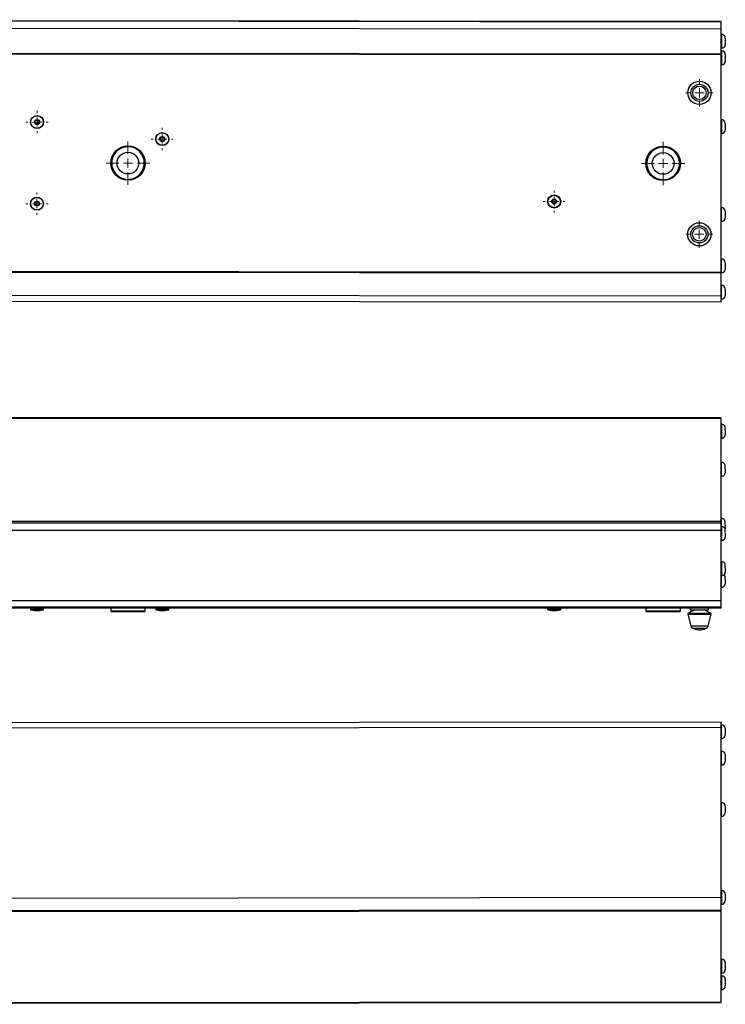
# Model space of a CAD drawing. Header units: millimetres. Extents: x 31 to 2061, y -226 to 607.
# Tile 2 of 3: x 647 to 1036, y 64 to 607. Entities that reach past the tile are written whole.
import ezdxf

# ---------------------------------------------------------------- set-up
doc = ezdxf.new("R2010")
doc.units = ezdxf.units.MM

# ---------------------------------------------------------------- blocks, each defined once
blk = doc.blocks.new('SW_CENTERMARKSYMBOL_1')
at = {"color": 0, "linetype": 'Continuous', "lineweight": 18}
for p, q in [((0, 5), (0, 7.5)), ((-5, 0), (-7.5, 0)), ((0, 0), (-2.5, 0)), ((0, 0), (0, 2.5)), ((0, 0), (0, -2.5)), ((0, 0), (2.5, 0)), ((5, 0), (7.5, 0)), ((0, -5), (0, -7.5))]:
    blk.add_line(p, q, dxfattribs=at)
blk = doc.blocks.new('SW_CENTERMARKSYMBOL_2')
at = {"color": 0, "linetype": 'Continuous', "lineweight": 18}
for p, q in [((0, 5), (0, 7.5)), ((-5, 0), (-7.5, 0)), ((0, 0), (-2.5, 0)), ((0, 0), (0, 2.5)), ((0, 0), (0, -2.5)), ((0, 0), (2.5, 0)), ((5, 0), (7.5, 0)), ((0, -5), (0, -7.5))]:
    blk.add_line(p, q, dxfattribs=at)
blk = doc.blocks.new('SW_CENTERMARKSYMBOL_4')
at = {"color": 0, "linetype": 'Continuous', "lineweight": 18}
for p, q in [((0, 5), (0, 6.1)), ((-5, 0), (-6.1, 0)), ((0, 0), (-2.5, 0)), ((0, 0), (0, 2.5)), ((0, 0), (0, -2.5)), ((0, 0), (2.5, 0)), ((5, 0), (6.1, 0)), ((0, -5), (0, -6.1))]:
    blk.add_line(p, q, dxfattribs=at)
blk = doc.blocks.new('SW_CENTERMARKSYMBOL_10')
at = {"color": 0, "linetype": 'Continuous', "lineweight": 18}
for p, q in [((0, 5), (0, 6.1)), ((-5, 0), (-6.1, 0)), ((0, 0), (-2.5, 0)), ((0, 0), (0, 2.5)), ((0, 0), (0, -2.5)), ((0, 0), (2.5, 0)), ((5, 0), (6.1, 0)), ((0, -5), (0, -6.1))]:
    blk.add_line(p, q, dxfattribs=at)
blk = doc.blocks.new('SW_CENTERMARKSYMBOL_11')
at = {"color": 0, "linetype": 'Continuous', "lineweight": 18}
for p, q in [((0, 5), (0, 6.1)), ((-5, 0), (-6.1, 0)), ((0, 0), (-2.5, 0)), ((0, 0), (0, 2.5)), ((0, 0), (0, -2.5)), ((0, 0), (2.5, 0)), ((5, 0), (6.1, 0)), ((0, -5), (0, -6.1))]:
    blk.add_line(p, q, dxfattribs=at)
blk = doc.blocks.new('SW_CENTERMARKSYMBOL_17')
at = {"color": 0, "linetype": 'Continuous', "lineweight": 18}
for p, q in [((0, 5), (0, 6.1)), ((-5, 0), (-6.1, 0)), ((0, 0), (-2.5, 0)), ((0, 0), (0, 2.5)), ((0, 0), (0, -2.5)), ((0, 0), (2.5, 0)), ((5, 0), (6.1, 0)), ((0, -5), (0, -6.1))]:
    blk.add_line(p, q, dxfattribs=at)
blk = doc.blocks.new('SW_CENTERMARKSYMBOL_19')
at = {"color": 0, "linetype": 'Continuous', "lineweight": 18}
for p, q in [((0, 5), (0, 11.975)), ((-5, 0), (-11.975, 0)), ((0, 0), (-2.5, 0)), ((0, 0), (0, 2.5)), ((0, 0), (0, -2.5)), ((0, 0), (2.5, 0)), ((5, 0), (11.975, 0)), ((0, -5), (0, -11.975))]:
    blk.add_line(p, q, dxfattribs=at)
blk = doc.blocks.new('SW_CENTERMARKSYMBOL_20')
at = {"color": 0, "linetype": 'Continuous', "lineweight": 18}
for p, q in [((0, 5), (0, 11.975)), ((-5, 0), (-11.975, 0)), ((0, 0), (-2.5, 0)), ((0, 0), (0, 2.5)), ((0, 0), (0, -2.5)), ((0, 0), (2.5, 0)), ((5, 0), (11.975, 0)), ((0, -5), (0, -11.975))]:
    blk.add_line(p, q, dxfattribs=at)

msp = doc.modelspace()

# ---------------------------------------------------------------- linework, layer by layer
at = {"color": 7, "linetype": 'Continuous', "lineweight": 25}
for p, q in [((1033.43, 605.42), (33.43, 606.51)), ((1033.43, 605.23), (33.43, 606.31)), ((1033.43, 601.4), (1033.43, 605.23)), ((33.43, 602.48), (1033.43, 601.4)), ((1033.72, 598.41), (1033.42, 598.41)), ((33.41, 588.75), (1033.41, 587.67)), ((1033.41, 587.07), (33.41, 588.15)), ((1033.28, 467.37), (1033.41, 587.07)), ((1033.71, 589.28), (1033.41, 589.28)), ((1033.42, 590.81), (1033.72, 590.81)), ((1033.41, 581.68), (1033.71, 581.68)), ((1033.67, 551.38), (1033.37, 551.38)), ((1033.37, 543.78), (1033.67, 543.78)), ((1033.62, 502.86), (1033.32, 502.86)), ((1033.31, 495.26), (1033.61, 495.26)), ((1033.59, 474.58), (1033.29, 474.58)), ((33.28, 468.45), (1033.28, 467.37)), ((1033.28, 466.77), (33.28, 467.85)), ((1033.28, 466.98), (1033.58, 466.98)), ((1033.57, 460.03), (1033.27, 460.03)), ((1033.27, 454.11), (33.27, 455.19)), ((33.27, 452.03), (1033.26, 450.94)), ((1033.27, 452.43), (1033.57, 452.43)), ((1033.38, 386.97), (33.38, 386.97)), ((1033.38, 386.7), (33.38, 386.7)), ((1033.43, 329.99), (1033.38, 386.7)), ((1033.67, 383.43), (1033.38, 383.43)), ((1033.39, 375.83), (1033.67, 375.83)), ((1033.62, 362.48), (1033.4, 362.48)), ((1033.41, 354.88), (1033.62, 354.88)), ((1033.57, 331.52), (1033.43, 331.52)), ((33.43, 329.99), (1033.43, 329.99)), ((1033.43, 328.87), (33.43, 328.87)), ((1033.43, 325), (1033.43, 328.87)), ((1033.72, 327.03), (1033.43, 327.03)), ((33.43, 325), (1033.43, 325)), ((1033.42, 319.43), (1033.72, 319.43)), ((1033.71, 307.68), (1033.42, 307.68)), ((1033.41, 300.08), (1033.71, 300.08)), ((1033.41, 286.04), (33.41, 286.04)), ((33.41, 282.77), (1033.41, 282.77)), ((1033.41, 282.77), (1033.41, 286.04)), ((1033.41, 282.17), (33.41, 282.17)), ((652.72, 281.97), (652.72, 281.33)), ((652.77, 281.97), (652.77, 281.33)), ((652.95, 281.14), (655.01, 280.82)), ((654.97, 280.81), (655.02, 280.81)), ((659.97, 281.33), (659.97, 281.97)), ((696.99, 282.17), (696.99, 280.67)), ((715.94, 280.67), (715.94, 282.17)), ((721.76, 281.97), (721.76, 281.33)), ((721.94, 281.14), (724, 280.82)), ((728.96, 281.33), (728.96, 281.97)), ((937.72, 281.97), (937.72, 281.33)), ((937.9, 281.14), (939.97, 280.82)), ((944.92, 281.33), (944.92, 281.97)), ((991.91, 282.17), (991.91, 280.67)), ((1010.86, 280.67), (1010.86, 282.17)), ((1014.91, 278.78), (1016.6, 272.34)), ((1014.99, 278.78), (1016.68, 272.34)), ((1018.81, 281.17), (1015.17, 279.35)), ((1018.89, 281.17), (1015.25, 279.35)), ((1016.31, 282.17), (1016.31, 281.17)), ((1016.31, 281.17), (1016.39, 281.17)), ((1016.39, 282.17), (1016.39, 281.17)), ((1027.53, 279.35), (1023.89, 281.17)), ((1026.1, 272.34), (1027.79, 278.78)), ((1026.39, 281.17), (1026.39, 282.17)), ((1033.26, 219.25), (33.27, 218.17)), ((1033.57, 217.77), (1033.27, 217.77)), ((1033.27, 216.37), (33.27, 215.28)), ((1033.61, 174.94), (1033.31, 174.94)), ((1033.32, 167.34), (1033.62, 167.34)), ((1033.67, 126.41), (1033.37, 126.41)), ((33.37, 121.62), (1033.37, 122.7)), ((1033.38, 115.86), (1033.37, 122.7)), ((33.38, 114.78), (1033.38, 115.86)), ((1033.38, 115.08), (33.38, 114)), ((1033.37, 118.81), (1033.67, 118.81)), ((1033.43, 65.03), (1033.38, 115.08)), ((1033.71, 88.51), (1033.41, 88.51)), ((1033.41, 80.91), (1033.71, 80.91)), ((1033.72, 79.38), (1033.42, 79.38)), ((1033.42, 71.78), (1033.72, 71.78)), ((33.43, 63.95), (1033.43, 65.03)), ((33.43, 63.69), (1033.43, 64.77))]:
    msp.add_line(p, q, dxfattribs=at)
at = {"color": 8, "linetype": 'Continuous', "lineweight": 25}
for p, q in [((652.72, 281.97), (652.77, 281.97)), ((652.72, 281.33), (652.77, 281.33))]:
    msp.add_line(p, q, dxfattribs=at)
at = {"color": 7, "linetype": 'Continuous', "lineweight": 25, "flags": 128}
for points in [[(1033.43, 605.23), (1033.43, 605.32), (1033.43, 605.38), (1033.43, 605.42), (1033.43, 605.42)], [(1033.41, 587.67), (1033.41, 587.79), (1033.41, 588.28), (1033.41, 589.13), (1033.42, 590.34), (1033.42, 591.89), (1033.42, 593.79), (1033.42, 596.02), (1033.42, 598.56), (1033.43, 601.4)], [(1035.62, 594.85), (1035.62, 594.05), (1035.62, 593.34), (1035.62, 592.87), (1035.62, 592.71)], [(1033.41, 587.07), (1033.41, 587.19), (1033.41, 587.3), (1033.41, 587.4), (1033.41, 587.49), (1033.41, 587.57), (1033.41, 587.62), (1033.41, 587.66), (1033.41, 587.67)], [(1035.61, 585.73), (1035.61, 584.99), (1035.61, 584.32), (1035.61, 583.83), (1035.61, 583.6), (1035.61, 583.58)], [(1035.57, 547.82), (1035.57, 547.02), (1035.57, 546.31), (1035.57, 545.84), (1035.57, 545.68)], [(1035.52, 499.3), (1035.52, 498.49), (1035.52, 497.79), (1035.51, 497.31), (1035.51, 497.15)], [(1033.28, 466.77), (1033.28, 466.78), (1033.28, 466.82), (1033.28, 466.87), (1033.28, 466.95), (1033.28, 467.04), (1033.28, 467.14), (1033.28, 467.25), (1033.28, 467.37)], [(1035.49, 471.02), (1035.49, 470.22), (1035.48, 469.51), (1035.48, 469.04), (1035.48, 468.88)], [(1033.27, 454.11), (1033.27, 456.95), (1033.27, 459.45), (1033.28, 461.61), (1033.28, 463.41), (1033.28, 464.83), (1033.28, 465.87), (1033.28, 466.52), (1033.28, 466.77)], [(1035.47, 456.47), (1035.47, 455.73), (1035.47, 455.07), (1035.47, 454.58), (1035.47, 454.34), (1035.47, 454.33)], [(1033.26, 450.94), (1033.26, 450.94), (1033.26, 451.19), (1033.27, 451.83), (1033.27, 452.83), (1033.27, 454.11)], [(1033.43, 328.87), (1033.43, 329), (1033.43, 329.14), (1033.43, 329.29), (1033.43, 329.44), (1033.43, 329.6), (1033.43, 329.74), (1033.43, 329.88), (1033.43, 329.99)], [(1033.41, 286.04), (1033.41, 290.73), (1033.41, 295.39), (1033.41, 299.99), (1033.42, 304.52), (1033.42, 308.94), (1033.42, 313.22), (1033.42, 317.34), (1033.42, 321.27), (1033.43, 325)], [(652.88, 281.13), (652.89, 281.13), (652.93, 281.13)], [(655.02, 280.81), (655.12, 280.81), (655.42, 280.81), (655.86, 280.81), (656.37, 280.81), (656.89, 280.81), (657.33, 280.81), (657.62, 280.81), (657.72, 280.81)], [(724.01, 280.81), (724.11, 280.81), (724.41, 280.81), (724.85, 280.81), (725.36, 280.81), (725.88, 280.81), (726.32, 280.81), (726.61, 280.81), (726.71, 280.81)], [(939.97, 280.81), (940.08, 280.81), (940.37, 280.81), (940.81, 280.81), (941.32, 280.81), (941.84, 280.81), (942.28, 280.81), (942.57, 280.81), (942.67, 280.81)], [(1016.39, 281.17), (1016.49, 281.17), (1016.95, 281.17), (1017.74, 281.17), (1018.79, 281.17), (1020.04, 281.17), (1021.39, 281.17)], [(1021.39, 281.17), (1022.74, 281.17), (1023.99, 281.17), (1025.04, 281.17), (1025.83, 281.17), (1026.28, 281.17), (1026.39, 281.17)], [(1017.61, 271.07), (1017.62, 271.07), (1017.69, 271.07)], [(1033.27, 216.37), (1033.27, 217.59), (1033.27, 218.52), (1033.26, 219.09), (1033.26, 219.25)], [(1033.37, 122.7), (1033.36, 132.03), (1033.35, 141.23), (1033.34, 150.3), (1033.33, 159.22), (1033.32, 167.97), (1033.31, 176.55), (1033.3, 184.94), (1033.29, 193.12), (1033.28, 201.1), (1033.28, 208.85), (1033.27, 216.37)], [(1035.47, 215.87), (1035.47, 215.8), (1035.47, 215.47), (1035.47, 214.91), (1035.47, 214.21), (1035.47, 213.47), (1035.47, 212.81), (1035.47, 212.32), (1035.47, 212.08)], [(1035.48, 201.32), (1035.48, 201.32), (1035.48, 201.14), (1035.48, 200.64), (1035.49, 199.93), (1035.49, 199.12), (1035.49, 198.37), (1035.49, 197.81), (1035.49, 197.53)], [(1035.51, 173.04), (1035.51, 173.04), (1035.51, 172.86), (1035.52, 172.37), (1035.52, 171.65), (1035.52, 170.84), (1035.52, 170.09), (1035.52, 169.53), (1035.52, 169.26)], [(1035.57, 124.52), (1035.57, 124.52), (1035.57, 124.33), (1035.57, 123.84), (1035.57, 123.13), (1035.57, 122.32), (1035.57, 121.57), (1035.57, 121), (1035.57, 120.73)], [(1033.38, 115.08), (1033.38, 115.16), (1033.38, 115.25), (1033.38, 115.34), (1033.38, 115.44), (1033.38, 115.54), (1033.38, 115.65), (1033.38, 115.75), (1033.38, 115.86)], [(1035.61, 86.61), (1035.61, 86.55), (1035.61, 86.22), (1035.61, 85.66), (1035.61, 84.96), (1035.61, 84.22), (1035.61, 83.55), (1035.61, 83.07), (1035.61, 82.83)], [(1035.62, 77.49), (1035.62, 77.49), (1035.62, 77.3), (1035.62, 76.81), (1035.62, 76.1), (1035.62, 75.29), (1035.62, 74.54), (1035.62, 73.97), (1035.62, 73.7)], [(1033.43, 64.77), (1033.43, 64.77), (1033.43, 64.8), (1033.43, 64.85), (1033.43, 64.93), (1033.43, 65.03)]]:
    msp.add_lwpolyline(points, dxfattribs=at)
at = {"color": 8, "linetype": 'Continuous', "lineweight": 25, "flags": 128}
for points in [[(1033.72, 590.81), (1033.72, 590.84), (1033.72, 591.18), (1033.72, 591.85), (1033.72, 592.79), (1033.72, 593.91), (1033.72, 595.1), (1033.72, 596.24), (1033.72, 597.22), (1033.72, 597.95), (1033.72, 598.35), (1033.72, 598.41)], [(1033.71, 581.68), (1033.71, 581.71), (1033.71, 582.05), (1033.71, 582.72), (1033.71, 583.66), (1033.71, 584.78), (1033.71, 585.97), (1033.71, 587.11), (1033.71, 588.09), (1033.71, 588.82), (1033.71, 589.22), (1033.71, 589.28)], [(1033.67, 543.78), (1033.67, 543.81), (1033.67, 544.15), (1033.67, 544.82), (1033.67, 545.76), (1033.67, 546.88), (1033.67, 548.07), (1033.67, 549.21), (1033.67, 550.19), (1033.67, 550.92), (1033.67, 551.32), (1033.67, 551.38)], [(1033.61, 495.26), (1033.61, 495.29), (1033.61, 495.62), (1033.61, 496.29), (1033.61, 497.24), (1033.62, 498.35), (1033.62, 499.54), (1033.62, 500.68), (1033.62, 501.67), (1033.62, 502.39), (1033.62, 502.79), (1033.62, 502.86)], [(1033.58, 466.98), (1033.58, 467.01), (1033.58, 467.34), (1033.58, 468.02), (1033.58, 468.96), (1033.59, 470.08), (1033.59, 471.27), (1033.59, 472.41), (1033.59, 473.39), (1033.59, 474.11), (1033.59, 474.51), (1033.59, 474.58)], [(1033.57, 452.43), (1033.57, 452.46), (1033.57, 452.8), (1033.57, 453.47), (1033.57, 454.41), (1033.57, 455.53), (1033.57, 456.72), (1033.57, 457.86), (1033.57, 458.84), (1033.57, 459.56), (1033.57, 459.96), (1033.57, 460.03)], [(1033.67, 380.12), (1033.67, 381.26), (1033.67, 382.24), (1033.67, 382.97), (1033.67, 383.37), (1033.67, 383.43)], [(1033.67, 375.83), (1033.67, 375.86), (1033.67, 376.2), (1033.67, 376.87), (1033.67, 377.81), (1033.67, 378.93), (1033.67, 380.12)], [(1033.62, 359.17), (1033.62, 360.31), (1033.62, 361.29), (1033.62, 362.02), (1033.62, 362.42), (1033.62, 362.48)], [(1033.62, 354.88), (1033.62, 354.91), (1033.62, 355.25), (1033.62, 355.92), (1033.62, 356.86), (1033.62, 357.98), (1033.62, 359.17)], [(1033.57, 327.03), (1033.57, 328.21), (1033.57, 329.35), (1033.57, 330.33), (1033.57, 331.05), (1033.57, 331.45), (1033.57, 331.52)], [(1033.72, 323.72), (1033.72, 324.86), (1033.72, 325.84), (1033.72, 326.56), (1033.72, 326.96), (1033.72, 327.03)], [(1033.72, 319.43), (1033.72, 319.46), (1033.72, 319.79), (1033.72, 320.47), (1033.72, 321.41), (1033.72, 322.53), (1033.72, 323.72)], [(1033.71, 304.37), (1033.71, 305.51), (1033.71, 306.49), (1033.71, 307.22), (1033.71, 307.62), (1033.71, 307.68)], [(1033.71, 300.08), (1033.71, 300.12), (1033.71, 300.45), (1033.71, 301.12), (1033.71, 302.06), (1033.71, 303.18), (1033.71, 304.37)], [(1033.59, 297.85), (1033.59, 298.99), (1033.59, 299.97), (1033.59, 300.08)], [(1033.59, 293.56), (1033.59, 293.59), (1033.59, 293.93), (1033.59, 294.6), (1033.59, 295.54), (1033.59, 296.66), (1033.59, 297.85)], [(652.77, 281.97), (652.95, 281.97), (653.47, 281.97), (654.26, 281.97), (655.27, 281.97), (656.38, 281.97), (657.49, 281.97), (658.5, 281.97), (659.29, 281.97), (659.8, 281.97), (659.97, 281.97)], [(652.77, 281.33), (652.95, 281.33), (653.47, 281.33), (654.26, 281.33), (655.27, 281.33), (656.38, 281.33), (657.49, 281.33), (658.5, 281.33), (659.29, 281.33), (659.8, 281.33), (659.97, 281.33)], [(652.93, 281.13), (652.94, 281.13), (653.22, 281.13), (653.84, 281.13), (654.74, 281.13), (655.81, 281.13), (656.95, 281.13), (658.02, 281.13), (658.91, 281.13), (659.53, 281.13), (659.8, 281.13), (659.82, 281.13)], [(654.96, 280.81), (654.96, 280.81), (655, 280.81)], [(655, 280.81), (655, 280.81), (655.11, 280.81), (655.41, 280.81), (655.85, 280.81), (656.38, 280.81), (656.9, 280.81), (657.34, 280.81), (657.64, 280.81), (657.74, 280.81)], [(696.99, 280.67), (697.07, 280.67), (697.49, 280.67), (698.26, 280.67), (699.34, 280.67), (700.7, 280.67), (702.28, 280.67), (704.02, 280.67), (705.85, 280.67), (707.71, 280.67), (709.52, 280.67), (711.21, 280.67), (712.72, 280.67), (713.98, 280.67), (714.96, 280.67), (715.62, 280.67), (715.92, 280.67), (715.94, 280.67)], [(721.76, 281.97), (721.94, 281.97), (722.46, 281.97), (723.25, 281.97), (724.26, 281.97), (725.37, 281.97), (726.48, 281.97), (727.49, 281.97), (728.28, 281.97), (728.79, 281.97), (728.96, 281.97)], [(721.76, 281.33), (721.94, 281.33), (722.46, 281.33), (723.25, 281.33), (724.26, 281.33), (725.37, 281.33), (726.48, 281.33), (727.49, 281.33), (728.28, 281.33), (728.79, 281.33), (728.96, 281.33)], [(721.92, 281.13), (721.93, 281.13), (722.21, 281.13), (722.83, 281.13), (723.73, 281.13), (724.8, 281.13), (725.94, 281.13), (727.01, 281.13), (727.9, 281.13), (728.52, 281.13), (728.79, 281.13), (728.81, 281.13)], [(723.99, 280.81), (723.99, 280.81), (724.1, 280.81), (724.4, 280.81), (724.84, 280.81), (725.37, 280.81), (725.89, 280.81), (726.33, 280.81), (726.63, 280.81), (726.73, 280.81)], [(937.72, 281.97), (937.9, 281.97), (938.42, 281.97), (939.22, 281.97), (940.22, 281.97), (941.33, 281.97), (942.45, 281.97), (943.45, 281.97), (944.24, 281.97), (944.75, 281.97), (944.92, 281.97)], [(937.72, 281.33), (937.9, 281.33), (938.42, 281.33), (939.22, 281.33), (940.22, 281.33), (941.33, 281.33), (942.45, 281.33), (943.45, 281.33), (944.24, 281.33), (944.75, 281.33), (944.92, 281.33)], [(937.88, 281.13), (937.89, 281.13), (938.17, 281.13), (938.8, 281.13), (939.69, 281.13), (940.77, 281.13), (941.9, 281.13), (942.97, 281.13), (943.86, 281.13), (944.48, 281.13), (944.76, 281.13), (944.77, 281.13)], [(939.96, 280.81), (939.96, 280.81), (940.06, 280.81), (940.36, 280.81), (940.8, 280.81), (941.33, 280.81), (941.85, 280.81), (942.29, 280.81), (942.59, 280.81), (942.69, 280.81)], [(991.91, 280.67), (991.91, 280.67), (992.09, 280.67), (992.64, 280.67), (993.51, 280.67), (994.69, 280.67), (996.13, 280.67), (997.77, 280.67), (999.55, 280.67), (1001.4, 280.67), (1003.24, 280.67), (1005.02, 280.67), (1006.66, 280.67), (1008.09, 280.67), (1009.27, 280.67), (1010.14, 280.67), (1010.68, 280.67), (1010.86, 280.67)], [(1014.91, 278.78), (1014.93, 278.78), (1014.99, 278.78)], [(1014.99, 278.78), (1015.17, 278.78), (1015.71, 278.78), (1016.57, 278.78), (1017.72, 278.78), (1019.08, 278.78), (1020.58, 278.78), (1022.12, 278.78), (1023.62, 278.78), (1024.99, 278.78), (1026.15, 278.78), (1027.03, 278.78), (1027.59, 278.78), (1027.79, 278.78)], [(1015.17, 279.35), (1015.19, 279.35), (1015.25, 279.35)], [(1015.25, 279.35), (1015.42, 279.35), (1015.94, 279.35), (1016.77, 279.35), (1017.87, 279.35), (1019.18, 279.35), (1020.61, 279.35), (1022.09, 279.35), (1023.53, 279.35), (1024.84, 279.35), (1025.96, 279.35), (1026.8, 279.35), (1027.34, 279.35), (1027.53, 279.35)], [(1016.6, 272.34), (1016.61, 272.34), (1016.68, 272.34)], [(1016.68, 272.34), (1016.87, 272.34), (1017.41, 272.34), (1018.28, 272.34), (1019.41, 272.34), (1020.69, 272.34), (1022.03, 272.34), (1023.32, 272.34), (1024.45, 272.34), (1025.33, 272.34), (1025.9, 272.34), (1026.1, 272.34)], [(1017.69, 271.07), (1017.87, 271.07), (1018.39, 271.07), (1019.2, 271.07), (1020.22, 271.07), (1021.36, 271.07), (1022.51, 271.07), (1023.54, 271.07), (1024.36, 271.07), (1024.9, 271.07), (1025.09, 271.07)], [(1033.57, 210.17), (1033.57, 210.2), (1033.57, 210.53), (1033.57, 211.2), (1033.57, 212.15), (1033.57, 213.27), (1033.57, 214.45), (1033.57, 215.59), (1033.57, 216.58), (1033.57, 217.3), (1033.57, 217.7), (1033.57, 217.77)], [(1033.59, 195.62), (1033.59, 195.65), (1033.59, 195.98), (1033.59, 196.65), (1033.59, 197.6), (1033.59, 198.72), (1033.59, 199.9), (1033.58, 201.05), (1033.58, 202.03), (1033.58, 202.75), (1033.58, 203.15), (1033.58, 203.22)], [(1033.62, 167.34), (1033.62, 167.37), (1033.62, 167.71), (1033.62, 168.38), (1033.62, 169.32), (1033.62, 170.44), (1033.62, 171.63), (1033.62, 172.77), (1033.61, 173.75), (1033.61, 174.47), (1033.61, 174.87), (1033.61, 174.94)], [(1033.67, 118.81), (1033.67, 118.85), (1033.67, 119.18), (1033.67, 119.85), (1033.67, 120.79), (1033.67, 121.91), (1033.67, 123.1), (1033.67, 124.24), (1033.67, 125.22), (1033.67, 125.95), (1033.67, 126.35), (1033.67, 126.41)], [(1033.71, 80.91), (1033.71, 80.94), (1033.71, 81.28), (1033.71, 81.95), (1033.71, 82.89), (1033.71, 84.01), (1033.71, 85.2), (1033.71, 86.34), (1033.71, 87.32), (1033.71, 88.05), (1033.71, 88.45), (1033.71, 88.51)], [(1033.72, 71.78), (1033.72, 71.82), (1033.72, 72.15), (1033.72, 72.82), (1033.72, 73.76), (1033.72, 74.88), (1033.72, 76.07), (1033.72, 77.21), (1033.72, 78.19), (1033.72, 78.92), (1033.72, 79.32), (1033.72, 79.38)]]:
    msp.add_lwpolyline(points, dxfattribs=at)
at = {"color": 7, "linetype": 'Continuous', "lineweight": 25}
for centre, radius in [((1021.39, 566.18), 6.41), ((1021.39, 566.18), 6.4), ((1021.39, 566.18), 4.71), ((1021.39, 566.18), 3.7), ((656.37, 550.08), 3.6), ((656.37, 550.08), 3.44), ((656.37, 550.08), 1.37), ((656.37, 550.08), 1.15), ((725.36, 540.7), 3.6), ((725.36, 540.7), 3.44), ((725.36, 540.7), 1.37), ((725.36, 540.7), 1.15), ((706.46, 527.46), 9.48), ((706.46, 527.46), 5.98), ((1001.38, 527.27), 9.48), ((1001.38, 527.27), 5.98), ((656.32, 505.08), 3.6), ((656.32, 505.08), 3.44), ((656.32, 505.08), 1.37), ((656.32, 505.08), 1.15), ((941.32, 506.27), 3.6), ((941.32, 506.27), 3.44), ((941.32, 506.27), 1.37), ((941.32, 506.27), 1.15), ((1021.31, 488.18), 6.41), ((1021.31, 488.18), 6.4), ((1021.31, 488.18), 4.71), ((1021.31, 488.18), 3.7)]:
    msp.add_circle(centre, radius, dxfattribs=at)
for centre, radius, start, end in [((1033.72, 596.51), 1.9, 359.938, 89.938), ((1033.72, 592.71), 1.9, 269.938, 359.938), ((1033.71, 587.38), 1.9, 359.938, 89.938), ((1033.71, 583.58), 1.9, 269.938, 359.938), ((1033.67, 549.48), 1.9, 359.938, 89.938), ((1033.67, 545.68), 1.9, 269.938, 359.938), ((1033.62, 500.96), 1.9, 359.938, 89.938), ((1033.61, 497.16), 1.9, 269.938, 359.938), ((1033.59, 472.68), 1.9, 359.938, 89.938), ((1033.58, 468.88), 1.9, 269.938, 359.938), ((1033.57, 458.13), 1.9, 359.938, 89.938), ((1033.57, 454.33), 1.9, 269.938, 359.938), ((1004.56, 386.76), 28.82, 359.8765, 0.4052), ((890.83, 282.63), 142.59, 359.8149, 0.056), ((652.92, 281.97), 0.2, 90, 180), ((652.92, 281.33), 0.2, 180, 257.4032), ((652.97, 281.97), 0.2, 90, 180), ((652.97, 281.33), 0.2, 180, 257.4032), ((654.97, 281.01), 0.2, 265.0323, 270), ((655.02, 281.01), 0.2, 265.0323, 270), ((657.72, 281.01), 0.2, 270, 274.9677), ((659.77, 281.97), 0.2, 0, 90), ((659.77, 281.33), 0.2, 282.5968, 0), ((697.49, 280.67), 0.5, 180, 270), ((715.44, 280.67), 0.5, 270, 0), ((721.96, 281.97), 0.2, 90, 180), ((721.96, 281.33), 0.2, 180, 257.4032), ((724.01, 281.01), 0.2, 265.0323, 270), ((726.71, 281.01), 0.2, 270, 274.9677), ((728.76, 281.97), 0.2, 0, 90), ((728.76, 281.33), 0.2, 282.5968, 360), ((937.92, 281.97), 0.2, 90, 180), ((937.92, 281.33), 0.2, 180, 257.4032), ((939.97, 281.01), 0.2, 265.0323, 270), ((942.67, 281.01), 0.2, 270, 274.9677), ((944.72, 281.97), 0.2, 0, 90), ((944.72, 281.33), 0.2, 282.5968, 0), ((992.41, 280.67), 0.5, 180, 270), ((1010.36, 280.67), 0.5, 270, 0), ((1015.39, 278.9), 0.5, 116.5651, 194.7169), ((1015.48, 278.9), 0.5, 116.5651, 194.7169), ((1027.3, 278.9), 0.5, 345.2831, 63.4349), ((1018.53, 272.85), 2, 194.7169, 242.4862), ((1018.62, 272.85), 2, 194.7169, 242.4862), ((1024.16, 272.85), 2, 297.5138, 345.2831), ((1033.57, 215.87), 1.9, 0.062, 90.062), ((1033.57, 212.07), 1.9, 270.062, 0.062), ((1033.58, 201.32), 1.9, 0.062, 90.062), ((1033.59, 197.52), 1.9, 270.062, 0.062), ((1033.61, 173.04), 1.9, 0.062, 90.062), ((1033.62, 169.24), 1.9, 270.062, 0.062), ((1033.67, 124.51), 1.9, 0.062, 90.062), ((1033.67, 120.71), 1.9, 270.062, 0.062), ((1033.71, 86.61), 1.9, 0.062, 90.062), ((1033.71, 82.81), 1.9, 270.062, 0.062), ((1033.72, 77.48), 1.9, 0.062, 90.062), ((1033.72, 73.68), 1.9, 270.062, 0.062)]:
    msp.add_arc(centre, radius, start, end, dxfattribs=at)
for points, knots in [([(1035.62, 596.48), (1035.62, 596.48), (1035.62, 596.48), (1035.62, 596.33), (1035.62, 596.12), (1035.62, 595.86), (1035.62, 595.45), (1035.62, 595.09), (1035.62, 594.85)], [0, 0, 0, 0, 0.171935, 0.31368, 0.455618, 0.597363, 0.739301, 1, 1, 1, 1]), ([(1035.61, 587.35), (1035.61, 587.35), (1035.61, 587.36), (1035.61, 587.2), (1035.61, 587), (1035.61, 586.73), (1035.61, 586.32), (1035.61, 585.96), (1035.61, 585.73)], [0, 0, 0, 0, 0.171935, 0.31368, 0.455618, 0.597363, 0.739306, 1, 1, 1, 1]), ([(1035.57, 549.45), (1035.57, 549.45), (1035.57, 549.45), (1035.57, 549.3), (1035.57, 549.09), (1035.57, 548.83), (1035.57, 548.42), (1035.57, 548.06), (1035.57, 547.82)], [0, 0, 0, 0, 0.1719343, 0.3136788, 0.4556197, 0.5973638, 0.7393022, 1, 1, 1, 1]), ([(714.23, 522.96), (713.04, 520.9), (711.07, 519.4), (706.47, 518.17), (704.02, 518.5), (699.9, 520.88), (698.4, 522.85), (697.17, 527.44), (697.5, 529.89), (699.88, 534.01), (701.85, 535.52), (706.45, 536.74), (708.9, 536.42), (713.02, 534.03), (714.52, 532.07), (715.75, 527.47), (715.42, 525.02), (714.23, 522.96)], [0, 0, 0, 0, 0.125, 0.125, 0.25, 0.25, 0.375, 0.375, 0.5, 0.5, 0.625, 0.625, 0.75, 0.75, 0.875, 0.875, 1, 1, 1, 1]), ([(1001.38, 518.29), (999, 518.3), (996.71, 519.25), (993.35, 522.62), (992.41, 524.9), (992.41, 529.66), (993.36, 531.94), (996.73, 535.3), (999.01, 536.25), (1003.77, 536.24), (1006.06, 535.29), (1009.42, 531.92), (1010.36, 529.64), (1010.36, 524.88), (1009.41, 522.6), (1006.04, 519.24), (1003.76, 518.29), (1001.38, 518.29)], [0, 0, 0, 0, 0.125, 0.125, 0.25, 0.25, 0.375, 0.375, 0.5, 0.5, 0.625, 0.625, 0.75, 0.75, 0.875, 0.875, 1, 1, 1, 1]), ([(1035.52, 500.92), (1035.52, 500.93), (1035.52, 500.93), (1035.52, 500.77), (1035.52, 500.57), (1035.52, 500.3), (1035.52, 499.89), (1035.52, 499.53), (1035.52, 499.3)], [0, 0, 0, 0, 0.171935, 0.31368, 0.455618, 0.597363, 0.739301, 1, 1, 1, 1]), ([(1035.49, 472.65), (1035.49, 472.65), (1035.49, 472.65), (1035.49, 472.49), (1035.49, 472.29), (1035.49, 472.02), (1035.49, 471.61), (1035.49, 471.25), (1035.49, 471.02)], [0, 0, 0, 0, 0.171935, 0.313679, 0.455619, 0.597363, 0.739302, 1, 1, 1, 1]), ([(1035.47, 458.1), (1035.47, 458.1), (1035.47, 458.1), (1035.47, 457.95), (1035.47, 457.74), (1035.47, 457.47), (1035.47, 457.07), (1035.47, 456.7), (1035.47, 456.47)], [0, 0, 0, 0, 0.171935, 0.31368, 0.45562, 0.597363, 0.739304, 1, 1, 1, 1]), ([(1035.57, 381.44), (1035.57, 381.48), (1035.57, 381.54), (1035.57, 381.54), (1035.57, 381.6), (1035.56, 381.69), (1035.54, 381.91), (1035.43, 382.31), (1035.14, 382.79), (1034.65, 383.2), (1034.12, 383.43), (1033.78, 383.41), (1033.67, 383.4)], [0, 0, 0, 0, 0.070623, 0.131125, 0.141714, 0.15628, 0.21438, 0.336634, 0.516738, 0.701812, 0.898471, 1, 1, 1, 1]), ([(1035.57, 380.12), (1035.57, 380.14), (1035.57, 380.39), (1035.57, 380.82), (1035.57, 381.28), (1035.57, 381.4), (1035.57, 381.44)], [0, 0, 0, 0, 0.019339, 0.385753, 0.752629, 1, 1, 1, 1]), ([(1033.68, 375.84), (1033.9, 375.86), (1034.32, 375.9), (1034.82, 376.19), (1035.16, 376.53), (1035.37, 376.87), (1035.49, 377.17), (1035.55, 377.41), (1035.56, 377.57), (1035.57, 377.65), (1035.57, 377.68), (1035.57, 377.7), (1035.57, 377.72), (1035.57, 377.73), (1035.57, 377.73)], [0, 0, 0, 0, 0.2151432, 0.3964004, 0.5471107, 0.6743222, 0.778594, 0.8586435, 0.9126066, 0.9320018, 0.9425298, 0.9518877, 0.9662507, 1, 1, 1, 1]), ([(1035.57, 379.88), (1035.57, 379.64), (1035.57, 379.27), (1035.57, 378.8), (1035.57, 378.46), (1035.57, 378.18), (1035.57, 377.89), (1035.57, 377.8), (1035.57, 377.75)], [0, 0, 0, 0, 0.2394418, 0.3696307, 0.4999999, 0.6301884, 0.7605554, 1, 1, 1, 1]), ([(1035.52, 360.49), (1035.52, 360.53), (1035.52, 360.59), (1035.52, 360.59), (1035.52, 360.65), (1035.51, 360.74), (1035.49, 360.96), (1035.38, 361.36), (1035.09, 361.84), (1034.59, 362.25), (1034.07, 362.47), (1033.73, 362.46), (1033.62, 362.45)], [0, 0, 0, 0, 0.070623, 0.131125, 0.141714, 0.156281, 0.214382, 0.336635, 0.516738, 0.701812, 0.898471, 1, 1, 1, 1]), ([(1035.52, 359.17), (1035.52, 359.19), (1035.52, 359.44), (1035.52, 359.87), (1035.52, 360.33), (1035.52, 360.45), (1035.52, 360.49)], [0, 0, 0, 0, 0.019339, 0.385755, 0.752629, 1, 1, 1, 1]), ([(1035.52, 358.93), (1035.52, 358.69), (1035.52, 358.32), (1035.52, 357.85), (1035.52, 357.51), (1035.52, 357.23), (1035.52, 356.94), (1035.52, 356.85), (1035.52, 356.8)], [0, 0, 0, 0, 0.2394431, 0.3696318, 0.4999988, 0.6301877, 0.7605547, 1, 1, 1, 1]), ([(1033.63, 354.89), (1033.85, 354.91), (1034.27, 354.95), (1034.77, 355.24), (1035.11, 355.58), (1035.32, 355.92), (1035.44, 356.22), (1035.49, 356.46), (1035.51, 356.62), (1035.52, 356.7), (1035.52, 356.73), (1035.52, 356.75), (1035.52, 356.77), (1035.52, 356.78), (1035.52, 356.78)], [0, 0, 0, 0, 0.215143, 0.3964, 0.54711, 0.674321, 0.778593, 0.858643, 0.912606, 0.932001, 0.942525, 0.951883, 0.966251, 1, 1, 1, 1]), ([(1035.47, 329.53), (1035.47, 329.56), (1035.47, 329.62), (1035.47, 329.63), (1035.47, 329.69), (1035.47, 329.78), (1035.44, 330), (1035.33, 330.39), (1035.04, 330.88), (1034.55, 331.28), (1034.02, 331.51), (1033.69, 331.49), (1033.57, 331.49)], [0, 0, 0, 0, 0.070625, 0.131128, 0.141715, 0.156282, 0.214382, 0.336638, 0.516742, 0.701811, 0.89847, 1, 1, 1, 1]), ([(1035.62, 325.04), (1035.62, 325.07), (1035.62, 325.13), (1035.62, 325.14), (1035.62, 325.2), (1035.62, 325.29), (1035.59, 325.51), (1035.48, 325.9), (1035.19, 326.39), (1034.7, 326.79), (1034.17, 327.02), (1033.84, 327), (1033.72, 327)], [0, 0, 0, 0, 0.070623, 0.131126, 0.141714, 0.156282, 0.214381, 0.336638, 0.516742, 0.701811, 0.89847, 1, 1, 1, 1]), ([(1035.47, 328.21), (1035.47, 328.22), (1035.47, 328.47), (1035.47, 328.91), (1035.47, 329.37), (1035.47, 329.48), (1035.47, 329.53)], [0, 0, 0, 0, 0.019339, 0.385756, 0.752632, 1, 1, 1, 1]), ([(1035.47, 327.96), (1035.47, 327.91), (1035.47, 327.82), (1035.47, 327.68), (1035.47, 327.53), (1035.47, 327.39), (1035.47, 327.17), (1035.47, 326.88), (1035.47, 326.55), (1035.47, 326.27), (1035.47, 326.07), (1035.47, 325.95), (1035.47, 325.87), (1035.47, 325.85), (1035.47, 325.83)], [0, 0, 0, 0, 0.048285, 0.096171, 0.143932, 0.191845, 0.240186, 0.370028, 0.500049, 0.62989, 0.759911, 0.840116, 0.919718, 1, 1, 1, 1]), ([(1033.73, 319.44), (1033.96, 319.46), (1034.37, 319.5), (1034.87, 319.79), (1035.21, 320.12), (1035.42, 320.46), (1035.54, 320.76), (1035.6, 321), (1035.61, 321.16), (1035.62, 321.25), (1035.62, 321.28), (1035.62, 321.29), (1035.62, 321.31), (1035.62, 321.32), (1035.62, 321.33)], [0, 0, 0, 0, 0.215143, 0.3964, 0.547104, 0.67432, 0.778592, 0.858643, 0.912606, 0.932001, 0.942525, 0.951883, 0.966251, 1, 1, 1, 1]), ([(1035.62, 323.72), (1035.62, 323.73), (1035.62, 323.98), (1035.62, 324.42), (1035.62, 324.88), (1035.62, 324.99), (1035.62, 325.04)], [0, 0, 0, 0, 0.019339, 0.385755, 0.752629, 1, 1, 1, 1]), ([(1035.62, 323.47), (1035.62, 323.42), (1035.62, 323.33), (1035.62, 323.19), (1035.62, 323.04), (1035.62, 322.9), (1035.62, 322.68), (1035.62, 322.39), (1035.62, 322.06), (1035.62, 321.78), (1035.62, 321.58), (1035.62, 321.46), (1035.62, 321.38), (1035.62, 321.36), (1035.62, 321.34)], [0, 0, 0, 0, 0.048285, 0.096171, 0.143932, 0.191845, 0.240186, 0.370028, 0.500049, 0.62989, 0.759911, 0.840116, 0.919718, 1, 1, 1, 1]), ([(1035.61, 305.69), (1035.61, 305.73), (1035.61, 305.79), (1035.61, 305.79), (1035.61, 305.85), (1035.61, 305.94), (1035.58, 306.16), (1035.47, 306.56), (1035.18, 307.04), (1034.69, 307.45), (1034.16, 307.68), (1033.83, 307.66), (1033.71, 307.65)], [0, 0, 0, 0, 0.0706264, 0.1311292, 0.1417143, 0.1562815, 0.214382, 0.3366343, 0.5167387, 0.7018126, 0.8984711, 1, 1, 1, 1]), ([(1035.61, 304.37), (1035.61, 304.39), (1035.61, 304.64), (1035.61, 305.07), (1035.61, 305.53), (1035.61, 305.65), (1035.61, 305.69)], [0, 0, 0, 0, 0.019339, 0.385756, 0.752636, 1, 1, 1, 1]), ([(1035.61, 304.13), (1035.61, 303.89), (1035.61, 303.52), (1035.61, 303.05), (1035.61, 302.72), (1035.61, 302.43), (1035.61, 302.14), (1035.61, 302.06), (1035.61, 302)], [0, 0, 0, 0, 0.239443, 0.369632, 0.499999, 0.630188, 0.760559, 1, 1, 1, 1]), ([(1033.72, 300.09), (1033.95, 300.11), (1034.36, 300.15), (1034.86, 300.44), (1035.2, 300.78), (1035.41, 301.12), (1035.53, 301.42), (1035.59, 301.66), (1035.6, 301.82), (1035.61, 301.9), (1035.61, 301.93), (1035.61, 301.95), (1035.61, 301.97), (1035.61, 301.98), (1035.61, 301.98)], [0, 0, 0, 0, 0.215144, 0.396402, 0.547112, 0.674324, 0.778597, 0.858647, 0.91261, 0.932005, 0.94253, 0.951888, 0.966251, 1, 1, 1, 1]), ([(1035.49, 299.17), (1035.49, 299.21), (1035.49, 299.27), (1035.49, 299.27), (1035.49, 299.33), (1035.48, 299.42), (1035.46, 299.64), (1035.34, 300.03), (1035.17, 300.39), (1034.98, 300.54), (1034.95, 300.56)], [0, 0, 0, 0, 0.12882, 0.239182, 0.258496, 0.285067, 0.391045, 0.614048, 0.942571, 1, 1, 1, 1]), ([(1035.49, 297.85), (1035.49, 297.87), (1035.49, 298.12), (1035.49, 298.55), (1035.49, 299.01), (1035.49, 299.13), (1035.49, 299.17)], [0, 0, 0, 0, 0.019339, 0.385754, 0.752629, 1, 1, 1, 1]), ([(1033.6, 293.57), (1033.82, 293.59), (1034.24, 293.63), (1034.74, 293.92), (1035.08, 294.26), (1035.29, 294.6), (1035.41, 294.9), (1035.46, 295.14), (1035.48, 295.3), (1035.48, 295.38), (1035.49, 295.41), (1035.49, 295.43), (1035.49, 295.45), (1035.49, 295.46), (1035.49, 295.46)], [0, 0, 0, 0, 0.2151434, 0.3964013, 0.547105, 0.6743208, 0.7785938, 0.8586434, 0.9126059, 0.9320007, 0.9425278, 0.9518853, 0.9662506, 1, 1, 1, 1]), ([(1035.49, 297.61), (1035.49, 297.56), (1035.49, 297.46), (1035.49, 297.32), (1035.49, 297.18), (1035.49, 297.04), (1035.49, 296.82), (1035.49, 296.53), (1035.49, 296.19), (1035.49, 295.91), (1035.49, 295.72), (1035.49, 295.59), (1035.49, 295.52), (1035.49, 295.49), (1035.49, 295.48)], [0, 0, 0, 0, 0.048285, 0.096171, 0.143932, 0.191845, 0.240186, 0.370028, 0.500049, 0.62989, 0.759911, 0.840116, 0.919718, 1, 1, 1, 1]), ([(657.72, 280.84), (658.32, 280.88), (659.01, 280.92), (659.68, 281.12), (659.76, 281.14)], [0, 0, 0, 0, 0.871103, 1, 1, 1, 1]), ([(697.52, 280.17), (697.53, 280.17), (697.55, 280.17), (698.52, 280.17), (700.41, 280.17), (702.4, 280.17), (704.13, 280.17), (705.96, 280.17), (708.31, 280.17), (711.07, 280.17), (713.27, 280.17), (714.54, 280.17), (715.18, 280.17), (715.46, 280.17), (715.41, 280.17), (715.4, 280.17)], [0, 0, 0, 0, 0.0471381, 0.1668661, 0.2865947, 0.3510465, 0.416866, 0.4826861, 0.5471376, 0.666866, 0.7865945, 0.8510462, 0.916866, 0.9826855, 1, 1, 1, 1]), ([(726.71, 280.84), (727.31, 280.88), (728, 280.92), (728.67, 281.12), (728.75, 281.14)], [0, 0, 0, 0, 0.871103, 1, 1, 1, 1]), ([(942.67, 280.84), (943.27, 280.88), (943.97, 280.92), (944.63, 281.12), (944.72, 281.14)], [0, 0, 0, 0, 0.871097, 1, 1, 1, 1]), ([(992.41, 280.17), (992.53, 280.17), (992.72, 280.17), (993.84, 280.17), (995, 280.17), (996.44, 280.17), (998.53, 280.17), (1001.39, 280.17), (1004.26, 280.17), (1006.35, 280.17), (1007.79, 280.17), (1008.94, 280.17), (1010.06, 280.17), (1010.24, 280.17), (1010.36, 280.17)], [0, 0, 0, 0, 0.119769, 0.184243, 0.250085, 0.315927, 0.380401, 0.50017, 0.619939, 0.684413, 0.750255, 0.816097, 0.880571, 1, 1, 1, 1]), ([(1017.72, 271.06), (1018.21, 270.84), (1019.18, 270.41), (1020.76, 270.14), (1022.35, 270.18), (1023.83, 270.48), (1024.69, 270.91), (1025.08, 271.1)], [0, 0, 0, 0, 0.206922, 0.414985, 0.623046, 0.831109, 1, 1, 1, 1])]:
    msp.add_open_spline(points, degree=3, knots=knots, dxfattribs=at)

# ---------------------------------------------------------------- block references
at = {"color": 7, "linetype": 'Continuous', "lineweight": 18}
for name, p in [('SW_CENTERMARKSYMBOL_1', (1021.39, 566.18)), ('SW_CENTERMARKSYMBOL_11', (656.37, 550.08)), ('SW_CENTERMARKSYMBOL_17', (725.36, 540.7)), ('SW_CENTERMARKSYMBOL_19', (706.46, 527.46)), ('SW_CENTERMARKSYMBOL_20', (1001.38, 527.27)), ('SW_CENTERMARKSYMBOL_10', (656.32, 505.08)), ('SW_CENTERMARKSYMBOL_4', (941.32, 506.27)), ('SW_CENTERMARKSYMBOL_2', (1021.31, 488.18))]:
    msp.add_blockref(name, p, dxfattribs=at)

doc.saveas('drawing.dxf')
